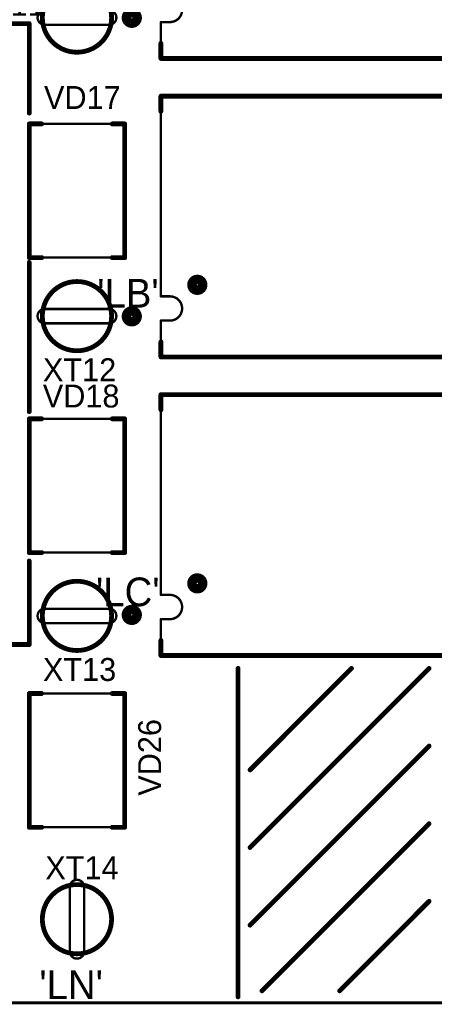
# Model space of a CAD drawing. Extents: x 155 to 301, y 140 to 255.
# Tile 5 of 17: x 221 to 238, y 140 to 181. Entities that reach past the tile are written whole.
import ezdxf

# ---------------------------------------------------------------- set-up
doc = ezdxf.new("R2010")
doc.units = 0
for name, color, linetype in [('Board', 3, 'CONTINUOUS'), ('Top_Assy', 10, 'CONTINUOUS'), ('Top_Assy_SMD', 27, 'CONTINUOUS'), ('Top_Attr', 23, 'CONTINUOUS'), ('Top_Attr_SMD', 25, 'CONTINUOUS'), ('Top_Silk', 6, 'CONTINUOUS')]:
    doc.layers.add(name, color=color, linetype=linetype)

# ---------------------------------------------------------------- blocks, each defined once
blk = doc.blocks.new('UNIT_DISC')
at = {"linetype": 'CONTINUOUS', "const_width": 0.5}
blk.add_lwpolyline([(0.25, 0, 1), (-0.25, 0, 1)], format="xyb", close=True, dxfattribs=at)
blk = doc.blocks.new('KANGYANG_TEST_1_5460')
at = {"layer": 'Top_Assy', "linetype": 'CONTINUOUS', "const_width": 0.1}
for points in [[(224.66987, 156.49404, 0.814128), (221.83013, 156.49404, 0.814128)], [(221.9, 156.5, 1), (221.9, 155.9, 1)], [(224.6, 155.9, 1), (224.6, 156.5, 1)], [(221.83013, 155.90596, 0.814128), (224.66987, 155.90596, 0.814128)]]:
    blk.add_lwpolyline(points, format="xyb", dxfattribs=at)
for points in [[(221.9, 156.5), (224.6, 156.5)], [(221.9, 155.9), (224.6, 155.9)]]:
    blk.add_lwpolyline(points, dxfattribs=at)
at = {"layer": 'Top_Silk', "linetype": 'CONTINUOUS', "const_width": 0.2}
blk.add_lwpolyline([(221.8, 156.2, 1), (224.7, 156.2, 1)], format="xyb", close=True, dxfattribs=at)
at = {"layer": 'Top_Assy', "xscale": 0.1, "yscale": 0.1, "zscale": 0.1}
for p in [(221.83013, 156.49404), (221.9, 156.5), (221.9, 156.5), (224.6, 156.5), (224.6, 156.5), (224.66987, 156.49404), (221.83013, 155.90596), (221.9, 155.9), (221.9, 155.9), (224.6, 155.9), (224.6, 155.9), (224.66987, 155.90596)]:
    blk.add_blockref('UNIT_DISC', p, dxfattribs=at)
blk = doc.blocks.new('XT13')
blk.add_blockref('KANGYANG_TEST_1_5460', (0, 0))
at = {"layer": 'Top_Attr'}
blk.add_text('XT13', height=0.96, dxfattribs=at).set_placement((221.825, 153.475))
blk = doc.blocks.new('KANGYANG_TEST_1_6697')
at = {"layer": 'Top_Assy', "linetype": 'CONTINUOUS', "const_width": 0.1}
for points in [[(223.55, 144.85, 1), (222.95, 144.85, 1)], [(222.95596, 144.91987, 0.814128), (222.95596, 142.08013, 0.814128)], [(223.54404, 142.08013, 0.814128), (223.54404, 144.91987, 0.814128)], [(222.95, 142.15, 1), (223.55, 142.15, 1)]]:
    blk.add_lwpolyline(points, format="xyb", dxfattribs=at)
for points in [[(222.95, 142.15), (222.95, 144.85)], [(223.55, 142.15), (223.55, 144.85)]]:
    blk.add_lwpolyline(points, dxfattribs=at)
at = {"layer": 'Top_Silk', "linetype": 'CONTINUOUS', "const_width": 0.2}
blk.add_lwpolyline([(223.25, 142.05, 1), (223.25, 144.95, 1)], format="xyb", close=True, dxfattribs=at)
at = {"layer": 'Top_Assy', "xscale": 0.1, "yscale": 0.1, "zscale": 0.1}
for p in [(222.95, 144.85), (222.95, 144.85), (222.95596, 144.91987), (223.54404, 144.91987), (223.55, 144.85), (223.55, 144.85), (222.95, 142.15), (222.95, 142.15), (222.95596, 142.08013), (223.54404, 142.08013), (223.55, 142.15), (223.55, 142.15)]:
    blk.add_blockref('UNIT_DISC', p, dxfattribs=at)
blk = doc.blocks.new('XT14')
blk.add_blockref('KANGYANG_TEST_1_6697', (0, 0))
at = {"layer": 'Top_Attr'}
blk.add_text('XT14', height=0.96, dxfattribs=at).set_placement((221.925, 145.175))
blk = doc.blocks.new('KANGYANG_TEST_1_6714')
at = {"layer": 'Top_Assy', "linetype": 'CONTINUOUS', "const_width": 0.1}
for points in [[(224.66987, 169.04404, 0.814128), (221.83013, 169.04404, 0.814128)], [(221.9, 169.05, 1), (221.9, 168.45, 1)], [(224.6, 168.45, 1), (224.6, 169.05, 1)], [(221.83013, 168.45596, 0.814128), (224.66987, 168.45596, 0.814128)]]:
    blk.add_lwpolyline(points, format="xyb", dxfattribs=at)
for points in [[(221.9, 169.05), (224.6, 169.05)], [(221.9, 168.45), (224.6, 168.45)]]:
    blk.add_lwpolyline(points, dxfattribs=at)
at = {"layer": 'Top_Silk', "linetype": 'CONTINUOUS', "const_width": 0.2}
blk.add_lwpolyline([(221.8, 168.75, 1), (224.7, 168.75, 1)], format="xyb", close=True, dxfattribs=at)
at = {"layer": 'Top_Assy', "xscale": 0.1, "yscale": 0.1, "zscale": 0.1}
for p in [(221.83013, 169.04404), (221.9, 169.05), (221.9, 169.05), (224.6, 169.05), (224.6, 169.05), (224.66987, 169.04404), (221.83013, 168.45596), (221.9, 168.45), (221.9, 168.45), (224.6, 168.45), (224.6, 168.45), (224.66987, 168.45596)]:
    blk.add_blockref('UNIT_DISC', p, dxfattribs=at)
blk = doc.blocks.new('XT12')
blk.add_blockref('KANGYANG_TEST_1_6714', (0, 0))
at = {"layer": 'Top_Attr'}
blk.add_text('XT12', height=0.96, dxfattribs=at).set_placement((221.825, 166.025))
blk = doc.blocks.new('KANGYANG_TEST_1_8041')
at = {"layer": 'Top_Assy', "linetype": 'CONTINUOUS', "const_width": 0.1}
for points in [[(224.66987, 181.54404, 0.814128), (221.83013, 181.54404, 0.814128)], [(221.9, 181.55, 1), (221.9, 180.95, 1)], [(224.6, 180.95, 1), (224.6, 181.55, 1)], [(221.83013, 180.95596, 0.814128), (224.66987, 180.95596, 0.814128)]]:
    blk.add_lwpolyline(points, format="xyb", dxfattribs=at)
for points in [[(221.9, 181.55), (224.6, 181.55)], [(221.9, 180.95), (224.6, 180.95)]]:
    blk.add_lwpolyline(points, dxfattribs=at)
at = {"layer": 'Top_Silk', "linetype": 'CONTINUOUS', "const_width": 0.2}
blk.add_lwpolyline([(221.8, 181.25, 1), (224.7, 181.25, 1)], format="xyb", close=True, dxfattribs=at)
at = {"layer": 'Top_Assy', "xscale": 0.1, "yscale": 0.1, "zscale": 0.1}
for p in [(221.83013, 181.54404), (221.9, 181.55), (221.9, 181.55), (224.6, 181.55), (224.6, 181.55), (224.66987, 181.54404), (221.83013, 180.95596), (221.9, 180.95), (221.9, 180.95), (224.6, 180.95), (224.6, 180.95), (224.66987, 180.95596)]:
    blk.add_blockref('UNIT_DISC', p, dxfattribs=at)
blk = doc.blocks.new('XT11')
blk.add_blockref('KANGYANG_TEST_1_8041', (0, 0))
at = {"layer": 'Top_Attr'}
blk.add_text('XT11', height=0.96, dxfattribs=at).set_placement((218.825, 181.325))
blk = doc.blocks.new('TVS5436_9332')
at = {"layer": 'Top_Assy_SMD', "linetype": 'CONTINUOUS', "const_width": 0.1}
for points in [[(225.225, 152.95), (221.275, 152.95)], [(221.275, 152.95), (221.275, 147.35)], [(225.225, 147.35), (225.225, 152.95)], [(221.275, 147.35), (225.225, 147.35)]]:
    blk.add_lwpolyline(points, dxfattribs=at)
at = {"layer": 'Top_Silk', "linetype": 'CONTINUOUS', "const_width": 0.2}
for points in [[(221.25, 152.95), (221.775, 152.95)], [(221.25, 147.35), (221.25, 152.95)], [(225.25, 152.95), (224.725, 152.95)], [(225.25, 147.35), (225.25, 152.95)], [(221.775, 147.35), (221.25, 147.35)], [(224.725, 147.35), (225.25, 147.35)]]:
    blk.add_lwpolyline(points, dxfattribs=at)
at = {"layer": 'Top_Assy_SMD', "xscale": 0.1, "yscale": 0.1, "zscale": 0.1}
for p in [(221.275, 152.95), (221.275, 152.95), (225.225, 152.95), (225.225, 152.95), (221.275, 147.35), (221.275, 147.35), (225.225, 147.35), (225.225, 147.35)]:
    blk.add_blockref('UNIT_DISC', p, dxfattribs=at)
at = {"layer": 'Top_Silk', "xscale": 0.2, "yscale": 0.2, "zscale": 0.2}
for p in [(221.25, 152.95), (221.25, 152.95), (221.775, 152.95), (224.725, 152.95), (225.25, 152.95), (225.25, 152.95), (221.25, 147.35), (221.25, 147.35), (221.775, 147.35), (224.725, 147.35), (225.25, 147.35), (225.25, 147.35)]:
    blk.add_blockref('UNIT_DISC', p, dxfattribs=at)
blk = doc.blocks.new('VD26')
blk.add_blockref('TVS5436_9332', (0, 0))
at = {"layer": 'Top_Attr_SMD'}
blk.add_text('VD26', height=0.96, rotation=90, dxfattribs=at).set_placement((226.775, 148.66875))
blk = doc.blocks.new('XFMR_VAC_K5024_9390')
at = {"layer": 'Top_Assy_SMD', "linetype": 'CONTINUOUS', "const_width": 0.1}
for points in [[(226.765, 169.579), (226.765, 177.961)], [(226.765, 177.961), (240.735, 177.961)], [(240.735, 177.961), (240.735, 167.039)], [(227.146, 169.579), (226.765, 169.579)], [(227.146, 168.563), (226.765, 168.563)], [(226.765, 167.039), (226.765, 168.563)], [(240.735, 167.039), (226.765, 167.039)]]:
    blk.add_lwpolyline(points, dxfattribs=at)
at = {"layer": 'Top_Assy_SMD', "linetype": 'CONTINUOUS', "const_width": 0.4}
blk.add_lwpolyline([(228.06739, 170.061, 1), (228.51461, 170.061, 1)], format="xyb", close=True, dxfattribs=at)
at = {"layer": 'Top_Assy_SMD', "linetype": 'CONTINUOUS', "const_width": 0.1}
blk.add_lwpolyline([(227.146, 168.563, 1), (227.146, 169.579, 1)], format="xyb", dxfattribs=at)
at = {"layer": 'Top_Silk', "linetype": 'CONTINUOUS', "const_width": 0.2}
for points in [[(226.765, 177.961), (226.765, 177.326)], [(240.735, 177.961), (226.765, 177.961)], [(240.735, 177.326), (240.735, 177.961)], [(226.765, 167.039), (226.765, 167.674)], [(240.735, 167.674), (240.735, 167.039)], [(240.735, 167.039), (226.765, 167.039)]]:
    blk.add_lwpolyline(points, dxfattribs=at)
at = {"layer": 'Top_Silk', "linetype": 'CONTINUOUS', "const_width": 0.4}
blk.add_lwpolyline([(225.32239, 168.741, 1), (225.76961, 168.741, 1)], format="xyb", close=True, dxfattribs=at)
at = {"layer": 'Top_Assy_SMD', "xscale": 0.1, "yscale": 0.1, "zscale": 0.1}
for p in [(226.765, 177.961), (226.765, 177.961), (240.735, 177.961), (240.735, 177.961), (226.765, 169.579), (226.765, 169.579), (227.146, 169.579), (227.146, 169.579), (226.765, 168.563), (226.765, 168.563), (227.146, 168.563), (227.146, 168.563), (226.765, 167.039), (226.765, 167.039), (240.735, 167.039), (240.735, 167.039)]:
    blk.add_blockref('UNIT_DISC', p, dxfattribs=at)
at = {"layer": 'Top_Silk', "xscale": 0.2, "yscale": 0.2, "zscale": 0.2}
for p in [(226.765, 177.961), (226.765, 177.961), (240.735, 177.961), (240.735, 177.961), (226.765, 177.326), (240.735, 177.326), (226.765, 167.674), (240.735, 167.674), (226.765, 167.039), (226.765, 167.039), (240.735, 167.039), (240.735, 167.039)]:
    blk.add_blockref('UNIT_DISC', p, dxfattribs=at)
blk = doc.blocks.new('T3')
blk.add_blockref('XFMR_VAC_K5024_9390', (0, 0))
at = {"layer": 'Top_Attr_SMD'}
blk.add_text('T3', height=0.96, dxfattribs=at).set_placement((240.825, 177.825))
blk = doc.blocks.new('TVS5436_9428')
at = {"layer": 'Top_Assy_SMD', "linetype": 'CONTINUOUS', "const_width": 0.1}
for points in [[(225.225, 176.8), (221.275, 176.8)], [(221.275, 176.8), (221.275, 171.2)], [(225.225, 171.2), (225.225, 176.8)], [(221.275, 171.2), (225.225, 171.2)]]:
    blk.add_lwpolyline(points, dxfattribs=at)
at = {"layer": 'Top_Silk', "linetype": 'CONTINUOUS', "const_width": 0.2}
for points in [[(221.775, 176.8), (221.25, 176.8)], [(221.25, 176.8), (221.25, 171.2)], [(224.725, 176.8), (225.25, 176.8)], [(225.25, 176.8), (225.25, 171.2)], [(221.25, 171.2), (221.775, 171.2)], [(225.25, 171.2), (224.725, 171.2)]]:
    blk.add_lwpolyline(points, dxfattribs=at)
at = {"layer": 'Top_Assy_SMD', "xscale": 0.1, "yscale": 0.1, "zscale": 0.1}
for p in [(221.275, 176.8), (221.275, 176.8), (225.225, 176.8), (225.225, 176.8), (221.275, 171.2), (221.275, 171.2), (225.225, 171.2), (225.225, 171.2)]:
    blk.add_blockref('UNIT_DISC', p, dxfattribs=at)
at = {"layer": 'Top_Silk', "xscale": 0.2, "yscale": 0.2, "zscale": 0.2}
for p in [(221.25, 176.8), (221.25, 176.8), (221.775, 176.8), (224.725, 176.8), (225.25, 176.8), (225.25, 176.8), (221.25, 171.2), (221.25, 171.2), (221.775, 171.2), (224.725, 171.2), (225.25, 171.2), (225.25, 171.2)]:
    blk.add_blockref('UNIT_DISC', p, dxfattribs=at)
blk = doc.blocks.new('VD17')
blk.add_blockref('TVS5436_9428', (0, 0))
at = {"layer": 'Top_Attr_SMD'}
blk.add_text('VD17', height=0.96, dxfattribs=at).set_placement((221.86875, 177.425))
blk = doc.blocks.new('TVS5436_9455')
at = {"layer": 'Top_Assy_SMD', "linetype": 'CONTINUOUS', "const_width": 0.1}
for points in [[(225.225, 164.45), (221.275, 164.45)], [(221.275, 164.45), (221.275, 158.85)], [(225.225, 158.85), (225.225, 164.45)], [(221.275, 158.85), (225.225, 158.85)]]:
    blk.add_lwpolyline(points, dxfattribs=at)
at = {"layer": 'Top_Silk', "linetype": 'CONTINUOUS', "const_width": 0.2}
for points in [[(221.775, 164.45), (221.25, 164.45)], [(221.25, 164.45), (221.25, 158.85)], [(224.725, 164.45), (225.25, 164.45)], [(225.25, 164.45), (225.25, 158.85)], [(221.25, 158.85), (221.775, 158.85)], [(225.25, 158.85), (224.725, 158.85)]]:
    blk.add_lwpolyline(points, dxfattribs=at)
at = {"layer": 'Top_Assy_SMD', "xscale": 0.1, "yscale": 0.1, "zscale": 0.1}
for p in [(221.275, 164.45), (221.275, 164.45), (225.225, 164.45), (225.225, 164.45), (221.275, 158.85), (221.275, 158.85), (225.225, 158.85), (225.225, 158.85)]:
    blk.add_blockref('UNIT_DISC', p, dxfattribs=at)
at = {"layer": 'Top_Silk', "xscale": 0.2, "yscale": 0.2, "zscale": 0.2}
for p in [(221.25, 164.45), (221.25, 164.45), (221.775, 164.45), (224.725, 164.45), (225.25, 164.45), (225.25, 164.45), (221.25, 158.85), (221.25, 158.85), (221.775, 158.85), (224.725, 158.85), (225.25, 158.85), (225.25, 158.85)]:
    blk.add_blockref('UNIT_DISC', p, dxfattribs=at)
blk = doc.blocks.new('VD18')
blk.add_blockref('TVS5436_9455', (0, 0))
at = {"layer": 'Top_Attr_SMD'}
blk.add_text('VD18', height=0.96, dxfattribs=at).set_placement((221.81875, 164.925))
blk = doc.blocks.new('XFMR_VAC_K5024_10813')
at = {"layer": 'Top_Assy_SMD', "linetype": 'CONTINUOUS', "const_width": 0.1}
for points in [[(226.765, 182.079), (226.765, 190.461)], [(226.765, 190.461), (240.735, 190.461)], [(240.735, 190.461), (240.735, 179.539)], [(227.146, 182.079), (226.765, 182.079)], [(227.146, 181.063), (226.765, 181.063)], [(226.765, 179.539), (226.765, 181.063)], [(240.735, 179.539), (226.765, 179.539)]]:
    blk.add_lwpolyline(points, dxfattribs=at)
at = {"layer": 'Top_Assy_SMD', "linetype": 'CONTINUOUS', "const_width": 0.4}
blk.add_lwpolyline([(228.06739, 182.561, 1), (228.51461, 182.561, 1)], format="xyb", close=True, dxfattribs=at)
at = {"layer": 'Top_Assy_SMD', "linetype": 'CONTINUOUS', "const_width": 0.1}
blk.add_lwpolyline([(227.146, 181.063, 1), (227.146, 182.079, 1)], format="xyb", dxfattribs=at)
at = {"layer": 'Top_Silk', "linetype": 'CONTINUOUS', "const_width": 0.2}
for points in [[(226.765, 190.461), (226.765, 189.826)], [(240.735, 190.461), (226.765, 190.461)], [(240.735, 189.826), (240.735, 190.461)], [(226.765, 179.539), (226.765, 180.174)], [(240.735, 180.174), (240.735, 179.539)], [(240.735, 179.539), (226.765, 179.539)]]:
    blk.add_lwpolyline(points, dxfattribs=at)
at = {"layer": 'Top_Silk', "linetype": 'CONTINUOUS', "const_width": 0.4}
blk.add_lwpolyline([(225.32239, 181.241, 1), (225.76961, 181.241, 1)], format="xyb", close=True, dxfattribs=at)
at = {"layer": 'Top_Assy_SMD', "xscale": 0.1, "yscale": 0.1, "zscale": 0.1}
for p in [(226.765, 190.461), (226.765, 190.461), (240.735, 190.461), (240.735, 190.461), (226.765, 182.079), (226.765, 182.079), (227.146, 182.079), (227.146, 182.079), (226.765, 181.063), (226.765, 181.063), (227.146, 181.063), (227.146, 181.063), (226.765, 179.539), (226.765, 179.539), (240.735, 179.539), (240.735, 179.539)]:
    blk.add_blockref('UNIT_DISC', p, dxfattribs=at)
at = {"layer": 'Top_Silk', "xscale": 0.2, "yscale": 0.2, "zscale": 0.2}
for p in [(226.765, 190.461), (226.765, 190.461), (240.735, 190.461), (240.735, 190.461), (226.765, 189.826), (240.735, 189.826), (226.765, 180.174), (240.735, 180.174), (226.765, 179.539), (226.765, 179.539), (240.735, 179.539), (240.735, 179.539)]:
    blk.add_blockref('UNIT_DISC', p, dxfattribs=at)
blk = doc.blocks.new('T2')
blk.add_blockref('XFMR_VAC_K5024_10813', (0, 0))
at = {"layer": 'Top_Attr_SMD'}
blk.add_text('T2', height=0.96, dxfattribs=at).set_placement((241.075, 190.075))
blk = doc.blocks.new('XFMR_VAC_K5024_10851')
at = {"layer": 'Top_Assy_SMD', "linetype": 'CONTINUOUS', "const_width": 0.1}
for points in [[(226.765, 157.079), (226.765, 165.461)], [(226.765, 165.461), (240.735, 165.461)], [(240.735, 165.461), (240.735, 154.539)], [(227.146, 157.079), (226.765, 157.079)], [(227.146, 156.063), (226.765, 156.063)], [(226.765, 154.539), (226.765, 156.063)], [(240.735, 154.539), (226.765, 154.539)]]:
    blk.add_lwpolyline(points, dxfattribs=at)
at = {"layer": 'Top_Assy_SMD', "linetype": 'CONTINUOUS', "const_width": 0.4}
blk.add_lwpolyline([(228.06739, 157.561, 1), (228.51461, 157.561, 1)], format="xyb", close=True, dxfattribs=at)
at = {"layer": 'Top_Assy_SMD', "linetype": 'CONTINUOUS', "const_width": 0.1}
blk.add_lwpolyline([(227.146, 156.063, 1), (227.146, 157.079, 1)], format="xyb", dxfattribs=at)
at = {"layer": 'Top_Silk', "linetype": 'CONTINUOUS', "const_width": 0.2}
for points in [[(226.765, 165.461), (226.765, 164.826)], [(240.735, 165.461), (226.765, 165.461)], [(240.735, 164.826), (240.735, 165.461)], [(226.765, 154.539), (226.765, 155.174)], [(240.735, 155.174), (240.735, 154.539)], [(240.735, 154.539), (226.765, 154.539)]]:
    blk.add_lwpolyline(points, dxfattribs=at)
at = {"layer": 'Top_Silk', "linetype": 'CONTINUOUS', "const_width": 0.4}
blk.add_lwpolyline([(225.32239, 156.241, 1), (225.76961, 156.241, 1)], format="xyb", close=True, dxfattribs=at)
at = {"layer": 'Top_Assy_SMD', "xscale": 0.1, "yscale": 0.1, "zscale": 0.1}
for p in [(226.765, 165.461), (226.765, 165.461), (240.735, 165.461), (240.735, 165.461), (226.765, 157.079), (226.765, 157.079), (227.146, 157.079), (227.146, 157.079), (226.765, 156.063), (226.765, 156.063), (227.146, 156.063), (227.146, 156.063), (226.765, 154.539), (226.765, 154.539), (240.735, 154.539), (240.735, 154.539)]:
    blk.add_blockref('UNIT_DISC', p, dxfattribs=at)
at = {"layer": 'Top_Silk', "xscale": 0.2, "yscale": 0.2, "zscale": 0.2}
for p in [(226.765, 165.461), (226.765, 165.461), (240.735, 165.461), (240.735, 165.461), (226.765, 164.826), (240.735, 164.826), (226.765, 155.174), (240.735, 155.174), (226.765, 154.539), (226.765, 154.539), (240.735, 154.539), (240.735, 154.539)]:
    blk.add_blockref('UNIT_DISC', p, dxfattribs=at)
blk = doc.blocks.new('T4')
blk.add_blockref('XFMR_VAC_K5024_10851', (0, 0))
at = {"layer": 'Top_Attr_SMD'}
blk.add_text('T4', height=0.96, dxfattribs=at).set_placement((241.075, 165.075))

msp = doc.modelspace()

# ---------------------------------------------------------------- linework, layer by layer
at = {"layer": 'Board', "linetype": 'CONTINUOUS'}
for points, const_width in [([(159, 140), (301, 140)], 0.127), ([(301, 140), (159, 140)], 0.1)]:
    msp.add_lwpolyline(points, dxfattribs=dict(at, const_width=const_width))
at = {"layer": 'Top_Silk', "linetype": 'CONTINUOUS', "const_width": 0.2}
for points in [[(221.25, 181), (173.25, 181)], [(221.25, 177.25), (221.25, 181)], [(221.25, 164.75), (221.25, 171)], [(221.25, 155), (221.25, 158.5)], [(218.75, 155), (221.25, 155)], [(230, 154), (230, 140.25)], [(234.75, 154), (230.5, 149.75)], [(238, 154), (230.5, 146.5)], [(238, 150.75), (230.5, 143.25)], [(238, 147.5), (231, 140.5)], [(238, 144.25), (234.25, 140.5)]]:
    msp.add_lwpolyline(points, dxfattribs=at)

# ---------------------------------------------------------------- block references
for name in ['T2', 'XT11', 'T3', 'VD17', 'XT12', 'VD18', 'T4', 'XT13', 'VD26', 'XT14']:
    msp.add_blockref(name, (0, 0))
at = {"layer": 'Top_Silk', "xscale": 0.2, "yscale": 0.2, "zscale": 0.2}
for p in [(221.25, 181), (221.25, 181), (221.25, 177.25), (221.25, 171), (221.25, 164.75), (221.25, 158.5), (221.25, 155), (221.25, 155), (230, 154), (234.75, 154), (238, 154), (238, 150.75), (230.5, 149.75), (238, 147.5), (230.5, 146.5), (238, 144.25), (230.5, 143.25), (231, 140.5), (234.25, 140.5), (230, 140.25)]:
    msp.add_blockref('UNIT_DISC', p, dxfattribs=at)

# ---------------------------------------------------------------- texts
at = {"layer": 'Top_Silk'}
for s, p in [("'LB'", (224.09688, 169.10625)), ("'LC'", (224.04688, 156.60625)), ("'LN'", (221.67344, 140.15625))]:
    msp.add_text(s, height=1.2, dxfattribs=at).set_placement(p)

doc.saveas('drawing.dxf')
